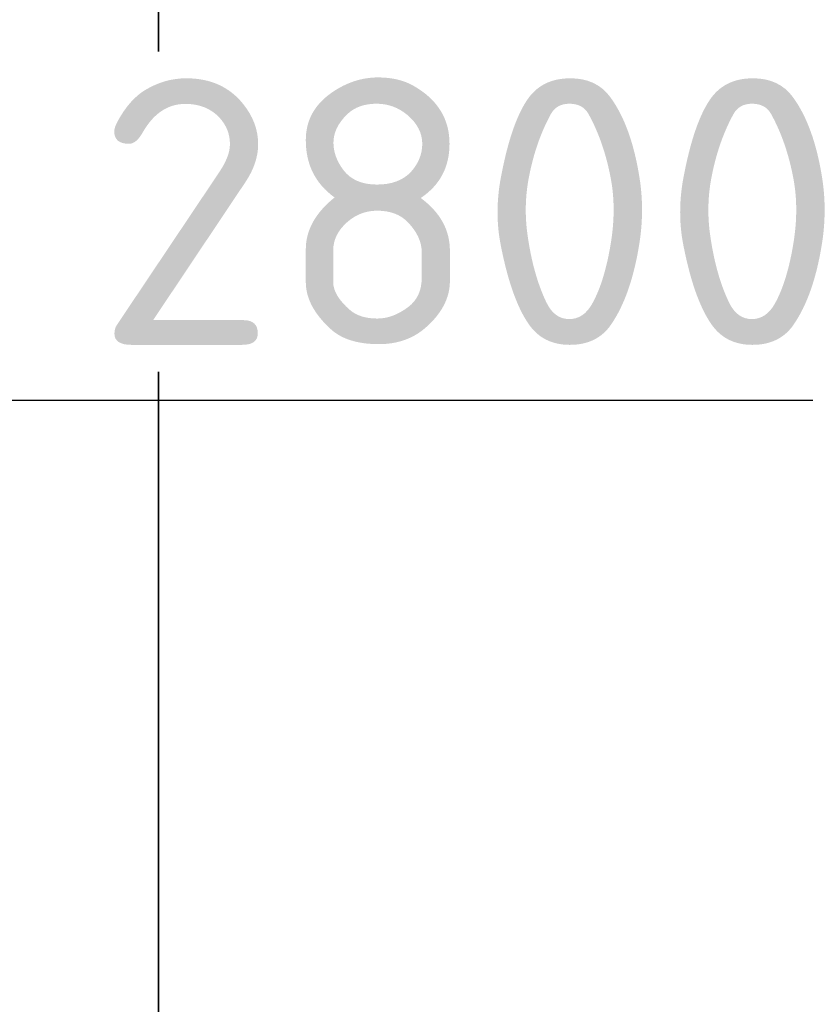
# Model space of a CAD drawing. Header units: millimetres. Extents: x 452087 to 582075, y 10891 to 81641.
# Tile 36 of 256: x 488314 to 489199, y 38411 to 39519. Entities that reach past the tile are written whole.
import ezdxf

# ---------------------------------------------------------------- set-up
doc = ezdxf.new("R2010")
doc.units = ezdxf.units.MM
doc.layers.get('Defpoints').update_dxf_attribs({"color": 8})
doc.layers.add('ГТО-2_Бетон 0.35', color=2, linetype='Continuous', lineweight=35)
doc.layers.add('ГТО-2_Размеры', color=7, linetype='Continuous')
doc.styles.add('MOSOBL (isocpeur)', font='isocpeur.ttf')
doc.styles.add('RomanS', font='romans.shx', dxfattribs={"width": 0.7})
doc.dimstyles.new('MOSOBL 1-100 (мм)', dxfattribs={"dimscale": 100, "dimtxt": 3, "dimasz": 2, "dimexe": 1.25, "dimexo": 0.625, "dimtad": 1, "dimdec": 0, "dimzin": 9, "dimtxsty": 'RomanS', "dimblk": 'ARCHTICK', "dimcen": 2.5, "dimdle": 1.25, "dimclrd": 7, "dimclre": 7, "dimclrt": 2, "dimadec": 0, "dimazin": 0, "dimtfac": 1, "dimtdec": 0, "dimtmove": 1, "dimatfit": 3, "dimfxl": 1, "dimtfill": 1, "dimlwd": 25, "dimlwe": 25, "dimarcsym": 0})

# ---------------------------------------------------------------- blocks, each defined once
blk = doc.blocks.new('_ArchTick')
at = {"color": 0, "linetype": 'ByBlock', "const_width": 0.15}
blk.add_lwpolyline([(-0.5, -0.5), (0.5, 0.5)], dxfattribs=at)
blk = doc.blocks.new('*D532')
at = {"layer": 'Defpoints', "color": 0, "transparency": 16777216}
for p in [(487420.6, 39090.5), (487420.6, 38591.5), (490220.6, 38591.5)]:
    blk.add_point(p, dxfattribs=at)
at = {"layer": 'ГТО-2_Размеры', "color": 7, "lineweight": 25, "transparency": 16777216}
for p, q in [((487420.6, 38654), (487420.6, 39215.5)), ((490220.6, 38654), (490220.6, 39215.5)), ((490345.6, 39090.5), (487295.6, 39090.5))]:
    blk.add_line(p, q, dxfattribs=at)
at = {"layer": 'ГТО-2_Размеры', "color": 7, "lineweight": 25, "transparency": 16777216, "xscale": 200, "yscale": 200, "zscale": 200, "rotation": 180}
blk.add_blockref('_ArchTick', (487420.6, 39090.5), dxfattribs=at)
at = {"layer": 'ГТО-2_Размеры', "color": 7, "lineweight": 25, "transparency": 16777216, "xscale": 200, "yscale": 200, "zscale": 200}
blk.add_blockref('_ArchTick', (490220.6, 39090.5), dxfattribs=at)
at = {"layer": 'ГТО-2_Размеры', "color": 2, "transparency": 16777216, "insert": (488820.6, 39303), "char_height": 300, "attachment_point": 5, "style": 'MOSOBL (isocpeur)', "bg_fill": 3, "box_fill_scale": 1.1, "bg_fill_color": 256, "bg_fill_true_color": 13158600, "bg_fill_transparency": 0}
blk.add_mtext('2800', dxfattribs=at)

msp = doc.modelspace()

# ---------------------------------------------------------------- linework, layer by layer
at = {"layer": 'ГТО-2_Бетон 0.35'}
msp.add_lwpolyline([(488470.6, 42536.1), (488470.6, 40436.1), (488470.6, 40436.1), (488470.6, 37436.1)], dxfattribs=at)

# ---------------------------------------------------------------- next in the draw order: dimensions: what is measured, and where the dimension line sits
at = {"layer": 'ГТО-2_Размеры'}
dim = msp.add_linear_dim(base=(487420.6, 39090.5), p1=(490220.6, 38591.5), p2=(487420.6, 38591.5), dimstyle='MOSOBL 1-100 (мм)', override={"dimtxsty": 'MOSOBL (isocpeur)'}, dxfattribs=at)
dim.commit()
dim.dimension.update_dxf_attribs({"geometry": '*D532', "text_midpoint": (488820.6, 39303)})

doc.saveas('drawing.dxf')
